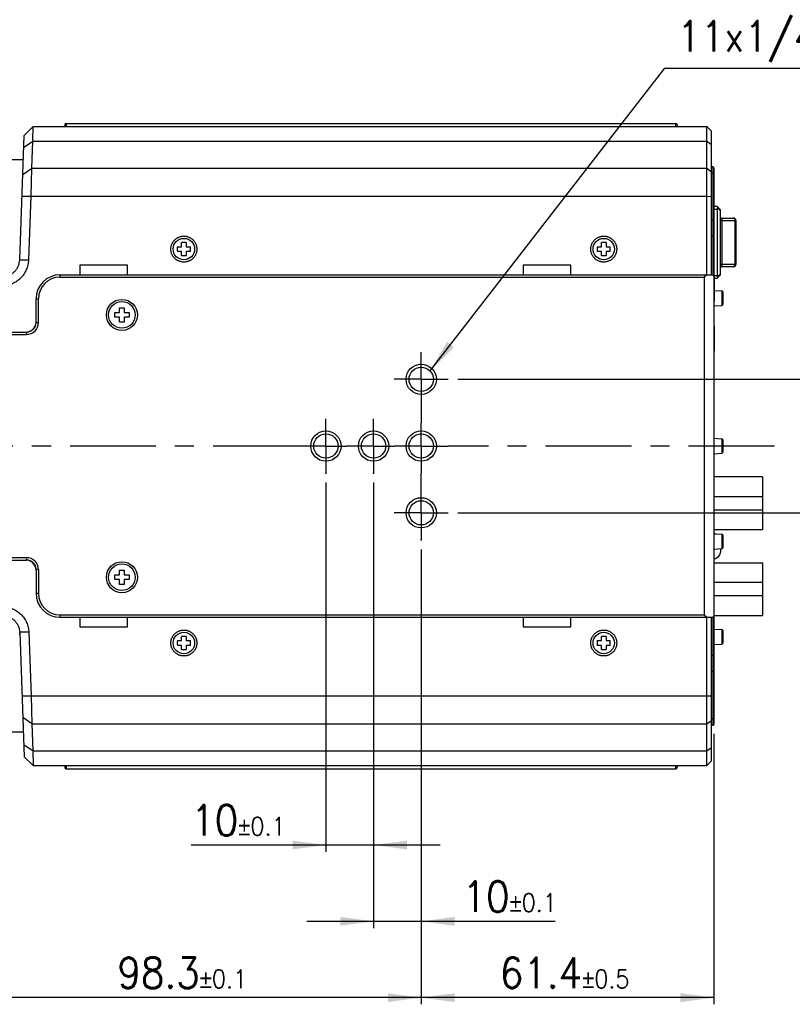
# Model space of a CAD drawing. Header units: inches. Extents: x -388 to 394, y -298 to 253.
# Tile 5 of 31: x 42 to 204, y -298 to -92. Entities that reach past the tile are written whole.
import ezdxf

# ---------------------------------------------------------------- set-up
doc = ezdxf.new("R2010")
doc.units = ezdxf.units.IN
doc.linetypes.add('CENTER', pattern=[30, 18, -4, 4, -4])
doc.layers.add('1', color=7, linetype='Continuous')
doc.layers.add('AXIS', color=7, linetype='Continuous')
doc.styles.add('CONVERTER_11', font='txt.shx', dxfattribs={"width": 0.9})
doc.dimstyles.new('ME10_DIM_13', dxfattribs={"dimtxt": 6.4, "dimasz": 7, "dimexe": 1.4, "dimexo": 2, "dimgap": 2, "dimtad": 1, "dimdec": 3, "dimdsep": 46, "dimtxsty": 'CONVERTER_11', "dimsah": 1, "dimcen": 0.09, "dimclrd": 2, "dimclre": 2, "dimclrt": 4, "dimadec": 0, "dimazin": 0, "dimtol": 1, "dimtp": 0.1, "dimtm": 0.1, "dimtfac": 0.6, "dimtdec": 1, "dimtix": 1, "dimtmove": 0, "dimatfit": 3, "dimfxl": 1, "dimtolj": 1, "dimtzin": 0, "dimarcsym": 0})
doc.dimstyles.new('ME10_DIM_14', dxfattribs={"dimtxt": 6.4, "dimasz": 7, "dimexe": 1.4, "dimexo": 2, "dimgap": 2, "dimtad": 1, "dimdec": 3, "dimdsep": 46, "dimtxsty": 'CONVERTER_11', "dimsah": 1, "dimcen": 0.09, "dimclrd": 2, "dimclre": 2, "dimclrt": 4, "dimadec": 0, "dimazin": 0, "dimtol": 1, "dimtp": 0.5, "dimtm": 0.5, "dimtfac": 0.6, "dimtdec": 1, "dimtix": 1, "dimtmove": 0, "dimatfit": 3, "dimfxl": 1, "dimtolj": 1, "dimtzin": 0, "dimarcsym": 0})
doc.dimstyles.new('ME10_DIM_15', dxfattribs={"dimtxt": 6.4, "dimasz": 7, "dimexe": 1.4, "dimexo": 2, "dimgap": 2, "dimtad": 1, "dimdec": 3, "dimdsep": 46, "dimtxsty": 'CONVERTER_11', "dimsah": 1, "dimcen": 0.09, "dimclrd": 2, "dimclre": 2, "dimclrt": 4, "dimadec": 0, "dimazin": 0, "dimtol": 1, "dimtp": 0.1, "dimtm": 0.1, "dimtfac": 0.6, "dimtdec": 1, "dimtix": 1, "dimtmove": 0, "dimatfit": 3, "dimfxl": 1, "dimtolj": 1, "dimtzin": 0, "dimarcsym": 0})
doc.dimstyles.new('ME10_DIM_16', dxfattribs={"dimtxt": 6.4, "dimasz": 7, "dimexe": 1.4, "dimexo": 2, "dimgap": 2, "dimtad": 1, "dimdec": 3, "dimdsep": 46, "dimtxsty": 'CONVERTER_11', "dimsah": 1, "dimcen": 0.09, "dimclrd": 2, "dimclre": 2, "dimclrt": 4, "dimadec": 0, "dimazin": 0, "dimtol": 1, "dimtp": 0.1, "dimtm": 0.1, "dimtfac": 0.6, "dimtdec": 1, "dimtix": 1, "dimtmove": 0, "dimatfit": 3, "dimfxl": 1, "dimtolj": 1, "dimtzin": 0, "dimarcsym": 0})
doc.dimstyles.new('ME10_DIM_17', dxfattribs={"dimtxt": 6.4, "dimasz": 7, "dimexe": 1.4, "dimexo": 2, "dimgap": 2, "dimtad": 1, "dimdec": 3, "dimdsep": 46, "dimtxsty": 'CONVERTER_11', "dimsah": 1, "dimcen": 0.09, "dimclrd": 2, "dimclre": 2, "dimclrt": 4, "dimadec": 0, "dimazin": 0, "dimtol": 1, "dimtp": 0.1, "dimtm": 0.1, "dimtfac": 0.6, "dimtdec": 1, "dimtix": 1, "dimtmove": 0, "dimatfit": 3, "dimfxl": 1, "dimtolj": 1, "dimtzin": 0, "dimarcsym": 0})
doc.dimstyles.get("Standard").update_dxf_attribs({"dimtxt": 0.18, "dimasz": 0.18, "dimexe": 0.18, "dimexo": 0.0625, "dimgap": 0.09, "dimtad": 0, "dimtih": 1, "dimtoh": 1, "dimdec": 4, "dimzin": 0, "dimdsep": 46, "dimtxsty": 'Standard', "dimcen": 0.09, "dimadec": 0, "dimazin": 0, "dimtfac": 1, "dimtdec": 4, "dimtofl": 0, "dimtmove": 0, "dimatfit": 3, "dimfxl": 1, "dimtolj": 1, "dimtzin": 0, "dimarcsym": 0})

# ---------------------------------------------------------------- blocks, each defined once
blk = doc.blocks.new('*D4')
at = {"layer": '1', "color": 2, "linetype": 'Continuous'}
for p, q in [((28.02, -188.81), (28.02, -298.19)), ((126.32, -202.81), (126.32, -298.19)), ((126.32, -296.79), (28.02, -296.79))]:
    blk.add_line(p, q, dxfattribs=at)
at = {"layer": '1', "color": 2}
for points in [[(35.02, -295.87), (35.02, -297.71), (28.02, -296.79)], [(119.32, -297.71), (119.32, -295.87), (126.32, -296.79)]]:
    blk.add_solid(points, dxfattribs=at)
at = {"layer": '1', "color": 4, "insert": (62.58, -294.79), "char_height": 6.4, "attachment_point": 7, "rotation": 0.0001, "line_spacing_factor": 0.60024, "style": 'CONVERTER_11'}
blk.add_mtext('\\C4;98.3\\C4;\\H3.84;{\\Fgdt;`}0.1', dxfattribs=at)
blk = doc.blocks.new('*D5')
at = {"layer": '1', "color": 2, "linetype": 'Continuous'}
for p, q in [((126.32, -202.81), (126.32, -298.19)), ((187.72, -241.49), (187.72, -298.19)), ((187.72, -296.79), (126.32, -296.79))]:
    blk.add_line(p, q, dxfattribs=at)
at = {"layer": '1', "color": 2}
for points in [[(133.32, -295.87), (133.32, -297.71), (126.32, -296.79)], [(180.72, -297.71), (180.72, -295.87), (187.72, -296.79)]]:
    blk.add_solid(points, dxfattribs=at)
at = {"layer": '1', "color": 4, "insert": (142.81, -294.79), "char_height": 6.4, "attachment_point": 7, "rotation": 0.0001, "line_spacing_factor": 0.60024, "style": 'CONVERTER_11'}
blk.add_mtext('\\C4;61.4\\C4;\\H3.84;{\\Fgdt;`}0.5', dxfattribs=at)
blk = doc.blocks.new('*D6')
at = {"layer": '1', "color": 2, "linetype": 'Continuous'}
for p, q in [((106.32, -188.81), (106.32, -266.19)), ((116.32, -188.81), (116.32, -266.19)), ((106.32, -264.79), (78.06, -264.79)), ((116.32, -264.79), (106.32, -264.79)), ((130.32, -264.79), (116.32, -264.79))]:
    blk.add_line(p, q, dxfattribs=at)
at = {"layer": '1', "color": 2}
for points in [[(99.32, -265.71), (99.32, -263.87), (106.32, -264.79)], [(123.32, -263.87), (123.32, -265.71), (116.32, -264.79)]]:
    blk.add_solid(points, dxfattribs=at)
at = {"layer": '1', "color": 4, "insert": (78.06, -262.79), "char_height": 6.4, "attachment_point": 7, "rotation": 0.0001, "line_spacing_factor": 0.60024, "style": 'CONVERTER_11'}
blk.add_mtext('\\C4;10\\C4;\\H3.84;{\\Fgdt;`}0.1', dxfattribs=at)
blk = doc.blocks.new('*D7')
at = {"layer": '1', "color": 2, "linetype": 'Continuous'}
for p, q in [((116.32, -188.81), (116.32, -282.19)), ((126.32, -202.81), (126.32, -282.19)), ((116.32, -280.79), (102.32, -280.79)), ((126.32, -280.79), (116.32, -280.79)), ((154.42, -280.79), (126.32, -280.79))]:
    blk.add_line(p, q, dxfattribs=at)
at = {"layer": '1', "color": 2}
for points in [[(109.32, -281.71), (109.32, -279.87), (116.32, -280.79)], [(133.32, -279.87), (133.32, -281.71), (126.32, -280.79)]]:
    blk.add_solid(points, dxfattribs=at)
at = {"layer": '1', "color": 4, "insert": (134.99, -278.79), "char_height": 6.4, "attachment_point": 7, "rotation": 0.0001, "line_spacing_factor": 0.60024, "style": 'CONVERTER_11'}
blk.add_mtext('\\C4;10\\C4;\\H3.84;{\\Fgdt;`}0.1', dxfattribs=at)
blk = doc.blocks.new('*D8')
at = {"layer": '1', "color": 2, "linetype": 'Continuous'}
for p, q in [((133.99, -167.14), (231.32, -167.14)), ((229.92, -167.14), (229.92, -195.14)), ((133.99, -195.14), (231.32, -195.14))]:
    blk.add_line(p, q, dxfattribs=at)
at = {"layer": '1', "color": 2}
for points in [[(230.84, -174.14), (229, -174.14), (229.92, -167.14)], [(229, -188.14), (230.84, -188.14), (229.92, -195.14)]]:
    blk.add_solid(points, dxfattribs=at)
at = {"layer": '1', "color": 4, "insert": (227.92, -191.81), "char_height": 6.4, "attachment_point": 7, "rotation": 90, "line_spacing_factor": 0.60024, "style": 'CONVERTER_11'}
blk.add_mtext('\\C4;28\\C4;\\H3.84;{\\Fgdt;`}0.1', dxfattribs=at)

msp = doc.modelspace()

# ---------------------------------------------------------------- linework, layer by layer
at = {"color": 7, "linetype": 'Continuous'}
for p, q in [((51.8188, -113.4871), (179.7188, -113.4871)), ((51.8188, -113.4871), (51.8188, -114.1371)), ((179.7188, -114.1371), (179.7188, -113.4871)), ((42.9937, -115.9911), (44.9135, -114.1371)), ((44.8258, -117.2125), (44.9135, -114.1371)), ((44.9135, -114.1371), (186.2188, -114.1371)), ((51.5188, -113.7871), (51.5188, -114.1371)), ((180.0188, -113.7871), (180.0188, -114.1371)), ((186.2188, -114.1371), (187.2188, -115.1371)), ((186.2188, -145.2371), (186.2188, -114.1371)), ((187.2188, -145.2371), (187.2188, -115.1371)), ((42.0823, -142.0897), (42.9937, -115.9911)), ((42.906, -118.5038), (44.8258, -117.2125)), ((44.6272, -122.8994), (44.8258, -117.2125)), ((44.8258, -117.2125), (186.2188, -117.2125)), ((186.2188, -117.2125), (187.2188, -117.9196)), ((42.814, -121.1371), (-72.1312, -121.1371)), ((42.7074, -124.1907), (44.6272, -122.8994)), ((44.4681, -128.7476), (44.6272, -122.8994)), ((44.6272, -122.8994), (186.2188, -122.8994)), ((186.2188, -122.8994), (187.2188, -123.6065)), ((187.5188, -122.5871), (187.2188, -122.5871)), ((187.5188, -122.5871), (187.5188, -145.2371)), ((187.7188, -122.7871), (187.7188, -145.2371)), ((187.5188, -123.9784), (187.2188, -123.9784)), ((42.5482, -128.7476), (186.2188, -128.7476)), ((44.0021, -142.0897), (44.4681, -128.7476)), ((186.2188, -128.7476), (187.2188, -128.7825)), ((188.4188, -130.9371), (187.7188, -130.9371)), ((187.7188, -131.4371), (188.4188, -131.4371)), ((188.4188, -130.9371), (189.1188, -131.6371)), ((188.4188, -131.4371), (188.4188, -145.4371)), ((189.1188, -131.8492), (188.4754, -131.2059)), ((189.1188, -145.2371), (189.1188, -131.6371)), ((187.5188, -133.846), (187.2188, -133.846)), ((189.1188, -133.3371), (191.862, -133.3371)), ((189.1188, -133.8371), (192.362, -133.8371)), ((189.4938, -143.0371), (189.4938, -133.8371)), ((192.112, -133.8371), (192.112, -143.0371)), ((192.362, -133.8371), (192.362, -143.0371)), ((187.7188, -137.2047), (187.2188, -137.2047)), ((75.1528, -139.3371), (76.0188, -139.3371)), ((76.0188, -140.3371), (75.1528, -140.3371)), ((76.0188, -139.3371), (76.0188, -138.4712)), ((76.0188, -141.2031), (76.0188, -140.3371)), ((77.0188, -138.4712), (77.0188, -139.3371)), ((77.0188, -139.3371), (77.8847, -139.3371)), ((77.8847, -140.3371), (77.0188, -140.3371)), ((77.0188, -140.3371), (77.0188, -141.2031)), ((163.2528, -139.3371), (164.1188, -139.3371)), ((164.1188, -140.3371), (163.2528, -140.3371)), ((164.1188, -139.3371), (164.1188, -138.4712)), ((164.1188, -141.2031), (164.1188, -140.3371)), ((165.1188, -138.4712), (165.1188, -139.3371)), ((165.1188, -139.3371), (165.9847, -139.3371)), ((165.1188, -140.3371), (165.1188, -141.2031)), ((165.9847, -140.3371), (165.1188, -140.3371)), ((42.0823, -142.0897), (44.0021, -142.0897)), ((64.7188, -143.2371), (54.7188, -143.2371)), ((54.7188, -143.2371), (54.7188, -145.2371)), ((64.7188, -145.2371), (64.7188, -143.2371)), ((147.7188, -143.2371), (147.7188, -145.2371)), ((157.7188, -143.2371), (147.7188, -143.2371)), ((157.7188, -145.2371), (157.7188, -143.2371)), ((192.362, -143.0371), (189.1188, -143.0371)), ((191.862, -143.5371), (189.1188, -143.5371)), ((50.5188, -145.2371), (187.7188, -145.2371)), ((50.5188, -145.2371), (50.5188, -145.7371)), ((50.5188, -145.7371), (185.7188, -145.7371)), ((186.2188, -145.2371), (185.7188, -145.7371)), ((185.7188, -145.7371), (185.7188, -216.5371)), ((187.8688, -145.5871), (187.5188, -145.2371)), ((187.7188, -145.4371), (187.7188, -239.4871)), ((188.4188, -145.4371), (187.7188, -145.4371)), ((187.8688, -150.6871), (187.8688, -145.5871)), ((187.8688, -145.9371), (188.4188, -145.9371)), ((188.4188, -145.9371), (189.1188, -145.2371)), ((188.4754, -145.6683), (189.1188, -145.025)), ((187.8688, -148.5189), (189.4322, -148.6245)), ((189.4322, -148.6245), (189.4322, -151.6497)), ((45.5188, -150.2371), (46.0188, -150.2371)), ((45.5188, -155.2371), (45.5188, -150.2371)), ((46.0188, -155.2371), (46.0188, -150.2371)), ((187.8688, -150.6871), (187.7188, -150.8371)), ((189.6188, -148.8241), (189.6188, -151.4502)), ((187.7188, -151.7655), (189.4322, -151.6497)), ((45.5188, -155.2371), (46.0188, -155.2371)), ((187.8688, -156.0871), (187.7188, -155.9371)), ((187.8688, -161.1871), (187.8688, -156.0871)), ((-80.4536, -157.2371), (43.5188, -157.2371)), ((-71.1812, -157.7371), (43.5188, -157.7371)), ((43.5188, -157.2371), (43.5188, -157.7371)), ((187.8688, -161.1871), (187.7188, -161.3371)), ((187.7188, -179.5087), (189.4322, -179.6245)), ((189.4322, -179.6245), (189.4322, -182.6497)), ((189.6188, -179.8241), (189.6188, -182.4502)), ((187.7188, -182.7655), (189.4322, -182.6497)), ((197.9188, -187.5871), (187.7188, -187.5871)), ((197.9188, -187.5872), (197.9188, -198.687)), ((187.7188, -191.7035), (197.9188, -191.7035)), ((197.9188, -194.5707), (187.7188, -194.5707)), ((197.9188, -198.6871), (187.7188, -198.6871)), ((187.7188, -199.5087), (189.4322, -199.6245)), ((189.4322, -199.6245), (189.4322, -202.6497)), ((189.6188, -199.8241), (189.6188, -202.4502)), ((187.7188, -202.7655), (189.4322, -202.6497)), ((188.9115, -203.9371), (188.9474, -203.9371)), ((189.1188, -202.6709), (189.1188, -203.0823)), ((-80.4536, -205.0371), (43.5188, -205.0371)), ((-71.1812, -204.5371), (43.5188, -204.5371)), ((43.5188, -204.5371), (43.5188, -205.0371)), ((187.7188, -205.5871), (197.9188, -205.5871)), ((197.9188, -205.5872), (197.9188, -216.687)), ((45.5188, -207.0371), (45.5188, -212.0371)), ((46.0188, -207.0371), (45.5188, -207.0371)), ((46.0188, -207.0371), (46.0188, -212.0371)), ((187.7188, -209.7035), (197.9188, -209.7035)), ((46.0188, -212.0371), (45.5188, -212.0371)), ((197.9188, -212.5707), (187.7188, -212.5707)), ((50.5188, -216.5371), (50.5188, -217.0371)), ((50.5188, -216.5371), (185.7188, -216.5371)), ((185.7188, -216.5371), (186.2188, -217.0371)), ((187.7188, -216.6871), (197.9188, -216.6871)), ((50.5188, -217.0371), (187.7188, -217.0371)), ((54.7188, -217.0371), (54.7188, -219.0371)), ((64.7188, -219.0371), (64.7188, -217.0371)), ((147.7188, -217.0371), (147.7188, -219.0371)), ((157.7188, -219.0371), (157.7188, -217.0371)), ((186.2188, -248.1371), (186.2188, -217.0371)), ((187.2188, -247.1371), (187.2188, -217.0371)), ((187.5188, -217.0371), (187.7188, -216.8371)), ((187.5188, -217.0371), (187.5188, -239.6871)), ((187.5292, -217.0266), (187.5292, -217.0371)), ((42.0823, -220.1845), (42.9937, -246.2832)), ((44.0021, -220.1845), (42.0823, -220.1845)), ((44.0021, -220.1845), (44.4681, -233.5267)), ((54.7188, -219.0371), (64.7188, -219.0371)), ((147.7188, -219.0371), (157.7188, -219.0371)), ((187.7188, -219.5087), (189.4322, -219.6245)), ((189.4322, -219.6245), (189.4322, -222.6497)), ((189.6188, -219.8241), (189.6188, -222.4502)), ((75.1528, -221.9371), (76.0188, -221.9371)), ((76.0188, -222.9371), (75.1528, -222.9371)), ((76.0188, -221.9371), (76.0188, -221.0712)), ((76.0188, -223.8031), (76.0188, -222.9371)), ((77.0188, -221.0712), (77.0188, -221.9371)), ((77.0188, -221.9371), (77.8847, -221.9371)), ((77.0188, -222.9371), (77.0188, -223.8031)), ((77.8847, -222.9371), (77.0188, -222.9371)), ((163.2528, -221.9371), (164.1188, -221.9371)), ((164.1188, -222.9371), (163.2528, -222.9371)), ((164.1188, -221.9371), (164.1188, -221.0712)), ((164.1188, -223.8031), (164.1188, -222.9371)), ((165.1188, -221.0712), (165.1188, -221.9371)), ((165.1188, -221.9371), (165.9847, -221.9371)), ((165.1188, -222.9371), (165.1188, -223.8031)), ((165.9847, -222.9371), (165.1188, -222.9371)), ((187.7188, -222.7655), (189.4322, -222.6497)), ((187.7188, -225.0695), (187.2188, -225.0695)), ((187.5188, -228.4283), (187.2188, -228.4283)), ((42.5482, -233.5267), (186.2188, -233.5267)), ((44.4681, -233.5267), (44.6272, -239.3749)), ((186.2188, -233.5267), (187.2188, -233.4918)), ((44.6272, -239.3749), (42.7074, -238.0836)), ((44.6272, -239.3749), (44.8258, -245.0617)), ((44.6272, -239.3749), (186.2188, -239.3749)), ((186.2188, -239.3749), (187.2188, -238.6678)), ((187.5188, -238.2959), (187.2188, -238.2959)), ((42.814, -241.1371), (-72.1312, -241.1371)), ((187.5188, -239.6871), (187.2188, -239.6871)), ((44.8258, -245.0617), (42.906, -243.7704)), ((44.8258, -245.0617), (44.9135, -248.1371)), ((44.8258, -245.0617), (186.2188, -245.0617)), ((186.2188, -245.0617), (187.2188, -244.3546)), ((44.9135, -248.1371), (42.9937, -246.2832)), ((186.2188, -248.1371), (187.2188, -247.1371)), ((44.9135, -248.1371), (186.2188, -248.1371)), ((51.5188, -248.1371), (51.5188, -248.4871)), ((51.8188, -248.1371), (51.8188, -248.7871)), ((51.8188, -248.7871), (179.7188, -248.7871)), ((179.7188, -248.7871), (179.7188, -248.1371)), ((180.0188, -248.1371), (180.0188, -248.4871))]:
    msp.add_line(p, q, dxfattribs=at)
for centre in [(76.5188, -139.8371), (164.6188, -139.8371), (76.5188, -222.4371), (164.6188, -222.4371)]:
    msp.add_circle(centre, 2.25, dxfattribs=at)
for centre, radius, start, end in [((51.8188, -113.7871), 0.3, 90, 180), ((179.7188, -113.7871), 0.3, 0, 90), ((187.5188, -122.7871), 0.2, 0, 90), ((191.862, -133.8371), 0.5, 0.00161, 89.998126), ((89.6466, -139.8371), 14.5024, 178.024217, 181.975784), ((76.5183, -152.9835), 14.5209, 89.998013, 91.971275), ((76.5192, -152.9863), 14.5238, 88.02892, 90.001793), ((63.3909, -139.8371), 14.5025, 358.024227, 1.975773), ((177.7466, -139.8371), 14.5024, 178.024217, 181.975784), ((164.6183, -152.9835), 14.5209, 89.998013, 91.971275), ((164.6192, -152.9863), 14.5238, 88.02892, 90.001793), ((151.4909, -139.8371), 14.5025, 358.024227, 1.975773), ((38.2675, -141.5258), 3.8322, 352.78429, 357.999989), ((76.5183, -126.6879), 14.5238, 268.02892, 270.001793), ((76.5193, -126.6908), 14.5209, 269.998012, 271.971275), ((164.6183, -126.6879), 14.5238, 268.02892, 270.001793), ((164.6193, -126.6908), 14.5209, 269.998012, 271.971275), ((191.862, -143.0371), 0.5, 270.001403, 359.998794), ((50.5188, -150.2371), 5, 90, 180), ((50.5188, -150.2371), 4.5, 90, 180), ((182.5827, -177.6436), 30.8248, 80.125656, 80.408541), ((189.4188, -148.8241), 0.2, 0, 86.134539), ((182.5836, -118.6359), 30.8194, 279.591451, 279.874385), ((189.4188, -151.4502), 0.2, 273.865461, 0), ((43.3188, -155.0371), 2.2, 270, 357.261417), ((43.5188, -155.2371), 2, 270, 0), ((43.5188, -155.2371), 2.5, 270, 0), ((182.5827, -188.1436), 30.8248, 80.125656, 80.408541), ((182.5836, -129.1359), 30.8194, 279.591451, 279.874385), ((189.4188, -179.8241), 0.2, 0, 86.134539), ((189.4188, -182.4502), 0.2, 273.865461, 0), ((187.4755, -201.0678), 1.6432, 69.485628, 81.474786), ((189.4188, -199.8241), 0.2, 0, 86.134539), ((187.4755, -203.2064), 1.6432, 278.525214, 333.597058), ((189.4188, -202.4502), 0.2, 273.865461, 0), ((43.3188, -207.2371), 2.2, 2.738583, 90), ((43.5188, -207.0371), 2.5, 0, 90), ((43.5188, -207.0371), 2, 0, 90), ((50.5188, -212.0371), 5, 180, 270), ((50.5188, -212.0371), 4.5, 180, 270), ((38.2675, -220.7484), 3.8322, 2.000011, 7.21571), ((189.4188, -219.8241), 0.2, 0, 86.134539), ((89.6466, -222.4371), 14.5024, 178.024217, 181.975784), ((76.5183, -235.5835), 14.5209, 89.998013, 91.971275), ((76.5192, -235.5863), 14.5238, 88.02892, 90.001793), ((63.3909, -222.4371), 14.5025, 358.024227, 1.975773), ((177.7466, -222.4371), 14.5024, 178.024217, 181.975784), ((164.6183, -235.5835), 14.5209, 89.998013, 91.971275), ((164.6192, -235.5863), 14.5238, 88.02892, 90.001793), ((151.4909, -222.4371), 14.5025, 358.024227, 1.975773), ((189.4188, -222.4502), 0.2, 273.865461, 0), ((76.5183, -209.2879), 14.5238, 268.02892, 270.001793), ((76.5193, -209.2908), 14.5209, 269.998012, 271.971275), ((164.6183, -209.2879), 14.5238, 268.02892, 270.001793), ((164.6193, -209.2908), 14.5209, 269.998012, 271.971275), ((187.5188, -239.4871), 0.2, 270, 0), ((51.8188, -248.4871), 0.3, 180, 270), ((179.7188, -248.4871), 0.3, 270, 0)]:
    msp.add_arc(centre, radius, start, end, dxfattribs=at)
for points, knots in [([(187.7188, -124.1198), (187.7179, -124.1104), (187.7162, -124.0914), (187.704, -124.0641), (187.6852, -124.0396), (187.6596, -124.0181), (187.6294, -124.0009), (187.5947, -123.988), (187.5575, -123.9799), (187.5317, -123.9789), (187.5188, -123.9784)], [0, 0, 0, 0, 0.02822408, 0.05669675, 0.088422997, 0.120187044, 0.156181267, 0.192191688, 0.230975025, 0.269678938, 0.269678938, 0.269678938, 0.269678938]), ([(188.4754, -131.2059), (188.459, -131.2427), (188.4262, -131.3164), (188.4212, -131.3969), (188.4188, -131.4371)], [0, 0, 0, 0, 0.119907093, 0.239772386, 0.239772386, 0.239772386, 0.239772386]), ([(188.4754, -130.9938), (188.4805, -130.9997), (188.4908, -131.0114), (188.5012, -131.0335), (188.5073, -131.0578), (188.5091, -131.085), (188.5069, -131.1136), (188.5003, -131.1443), (188.4902, -131.1754), (188.4804, -131.1957), (188.4754, -131.2059)], [0, 0, 0, 0, 0.023240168, 0.046601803, 0.072351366, 0.098130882, 0.12807965, 0.158039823, 0.191989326, 0.225896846, 0.225896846, 0.225896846, 0.225896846]), ([(187.7188, -133.9874), (187.7179, -133.978), (187.7162, -133.959), (187.704, -133.9317), (187.6852, -133.9072), (187.6596, -133.8858), (187.6294, -133.8685), (187.5947, -133.8557), (187.5575, -133.8475), (187.5317, -133.8465), (187.5188, -133.846)], [0, 0, 0, 0, 0.02822408, 0.05669675, 0.088422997, 0.120187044, 0.156181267, 0.192191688, 0.230975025, 0.269678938, 0.269678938, 0.269678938, 0.269678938]), ([(189.4938, -133.8371), (189.4929, -133.805), (189.4911, -133.7408), (189.4769, -133.6489), (189.4548, -133.5623), (189.4288, -133.4977), (189.4034, -133.4514), (189.384, -133.4224), (189.363, -133.3965), (189.3349, -133.3699), (189.2959, -133.3443), (189.261, -133.3395), (189.2438, -133.3371)], [0, 0, 0, 0, 0.09619587, 0.192555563, 0.278339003, 0.363915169, 0.400399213, 0.436802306, 0.468368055, 0.500189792, 0.552940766, 0.604613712, 0.604613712, 0.604613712, 0.604613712]), ([(191.862, -133.3371), (191.8793, -133.3395), (191.9141, -133.3443), (191.9532, -133.3699), (191.9813, -133.3965), (192.0023, -133.4224), (192.0216, -133.4514), (192.047, -133.4977), (192.073, -133.5623), (192.0951, -133.6489), (192.1094, -133.7408), (192.1111, -133.805), (192.112, -133.8371)], [0, 0, 0, 0, 0.051672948, 0.104423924, 0.136245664, 0.167811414, 0.204214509, 0.240698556, 0.326274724, 0.412058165, 0.50841785, 0.604613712, 0.604613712, 0.604613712, 0.604613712]), ([(76.046, -137.1607), (75.9683, -137.1764), (75.813, -137.2079), (75.5864, -137.2805), (75.3666, -137.3712), (75.1556, -137.4811), (74.9551, -137.6089), (74.7664, -137.7537), (74.591, -137.9144), (74.4303, -138.0897), (74.2856, -138.2784), (74.1578, -138.479), (74.048, -138.69), (73.9569, -138.9097), (73.8854, -139.1365), (73.8339, -139.3687), (73.8029, -139.6045), (73.7925, -139.8421), (73.8029, -140.0797), (73.8339, -140.3155), (73.8854, -140.5477), (73.9569, -140.7745), (74.048, -140.9942), (74.1578, -141.2052), (74.2856, -141.4058), (74.4303, -141.5945), (74.591, -141.7698), (74.7664, -141.9305), (74.9551, -142.0753), (75.1556, -142.2031), (75.3666, -142.3129), (75.5863, -142.4039), (75.8132, -142.4754), (76.0454, -142.5269), (76.2812, -142.5579), (76.5188, -142.5683), (76.7564, -142.5579), (76.9922, -142.5269), (77.2244, -142.4754), (77.4512, -142.4039), (77.6709, -142.3129), (77.8819, -142.2031), (78.0824, -142.0753), (78.2711, -141.9305), (78.4465, -141.7698), (78.6072, -141.5945), (78.7519, -141.4058), (78.8797, -141.2052), (78.9895, -140.9942), (79.0806, -140.7745), (79.1521, -140.5477), (79.2036, -140.3155), (79.2346, -140.0797), (79.245, -139.8421), (79.2346, -139.6045), (79.2036, -139.3687), (79.1521, -139.1365), (79.0806, -138.9097), (78.9895, -138.69), (78.8797, -138.479), (78.7519, -138.2784), (78.6072, -138.0897), (78.4465, -137.9144), (78.2711, -137.7537), (78.0824, -137.6089), (77.8819, -137.4811), (77.6709, -137.3713), (77.4512, -137.2803), (77.2244, -137.2088), (76.9922, -137.1573), (76.7564, -137.1262), (76.5188, -137.1161), (76.281, -137.1253), (76.1243, -137.1489), (76.046, -137.1607)], [0, 0, 0, 0, 0.23753028, 0.47506057, 0.71259089, 0.95012122, 1.18765161, 1.42518199, 1.66271245, 1.9002429, 2.13777343, 2.37530395, 2.61283453, 2.85036511, 3.08789574, 3.32542636, 3.56295701, 3.80048766, 4.03801831, 4.27554896, 4.51307959, 4.75061021, 4.9881408, 5.22567138, 5.4632019, 5.70073242, 5.93826288, 6.17579333, 6.41332372, 6.65085411, 6.88838443, 7.12591476, 7.36344504, 7.60097533, 7.83850558, 8.07603584, 8.3135661, 8.55109636, 8.78862665, 9.02615693, 9.26368726, 9.50121758, 9.73874797, 9.97627836, 10.21380881, 10.45133927, 10.68886979, 10.92640031, 11.16393089, 11.40146147, 11.6389921, 11.87652273, 12.11405338, 12.35158403, 12.58911468, 12.82664533, 13.06417595, 13.30170658, 13.53923716, 13.77676774, 14.01429826, 14.25182879, 14.48935924, 14.72688969, 14.96442008, 15.20195047, 15.4394808, 15.67701112, 15.91454141, 16.15207169, 16.38960195, 16.62713221, 16.86466247, 17.10219273, 17.10219273, 17.10219273, 17.10219273]), ([(164.146, -137.1607), (164.0683, -137.1764), (163.913, -137.2079), (163.6864, -137.2805), (163.4666, -137.3712), (163.2556, -137.4811), (163.0551, -137.6089), (162.8664, -137.7537), (162.691, -137.9144), (162.5303, -138.0897), (162.3856, -138.2784), (162.2578, -138.479), (162.148, -138.69), (162.0569, -138.9097), (161.9854, -139.1365), (161.9339, -139.3687), (161.9029, -139.6045), (161.8925, -139.8421), (161.9029, -140.0797), (161.9339, -140.3155), (161.9854, -140.5477), (162.0569, -140.7745), (162.148, -140.9942), (162.2578, -141.2052), (162.3856, -141.4058), (162.5303, -141.5945), (162.691, -141.7698), (162.8664, -141.9305), (163.0551, -142.0753), (163.2556, -142.2031), (163.4666, -142.3129), (163.6863, -142.4039), (163.9132, -142.4754), (164.1454, -142.5269), (164.3812, -142.5579), (164.6188, -142.5683), (164.8564, -142.5579), (165.0922, -142.5269), (165.3244, -142.4754), (165.5512, -142.4039), (165.7709, -142.3129), (165.9819, -142.2031), (166.1824, -142.0753), (166.3711, -141.9305), (166.5465, -141.7698), (166.7072, -141.5945), (166.8519, -141.4058), (166.9797, -141.2052), (167.0895, -140.9942), (167.1806, -140.7745), (167.2521, -140.5477), (167.3036, -140.3155), (167.3346, -140.0797), (167.345, -139.8421), (167.3346, -139.6045), (167.3036, -139.3687), (167.2521, -139.1365), (167.1806, -138.9097), (167.0895, -138.69), (166.9797, -138.479), (166.8519, -138.2784), (166.7072, -138.0897), (166.5465, -137.9144), (166.3711, -137.7537), (166.1824, -137.6089), (165.9819, -137.4811), (165.7709, -137.3713), (165.5512, -137.2803), (165.3244, -137.2088), (165.0922, -137.1573), (164.8564, -137.1262), (164.6188, -137.1161), (164.381, -137.1253), (164.2243, -137.1489), (164.146, -137.1607)], [0, 0, 0, 0, 0.23753028, 0.47506057, 0.71259089, 0.95012122, 1.18765161, 1.42518199, 1.66271245, 1.9002429, 2.13777343, 2.37530395, 2.61283453, 2.85036511, 3.08789574, 3.32542636, 3.56295701, 3.80048766, 4.03801831, 4.27554896, 4.51307959, 4.75061021, 4.9881408, 5.22567138, 5.4632019, 5.70073242, 5.93826288, 6.17579333, 6.41332372, 6.65085411, 6.88838443, 7.12591476, 7.36344504, 7.60097533, 7.83850558, 8.07603584, 8.3135661, 8.55109636, 8.78862665, 9.02615693, 9.26368726, 9.50121758, 9.73874797, 9.97627836, 10.21380881, 10.45133927, 10.68886979, 10.92640031, 11.16393089, 11.40146147, 11.6389921, 11.87652273, 12.11405338, 12.35158403, 12.58911468, 12.82664533, 13.06417595, 13.30170658, 13.53923716, 13.77676774, 14.01429826, 14.25182879, 14.48935924, 14.72688969, 14.96442008, 15.20195047, 15.4394808, 15.67701112, 15.91454141, 16.15207169, 16.38960195, 16.62713221, 16.86466247, 17.10219273, 17.10219273, 17.10219273, 17.10219273]), ([(38.4841, -147.4279), (38.8363, -147.4081), (39.542, -147.3683), (40.563, -147.0555), (41.5078, -146.5656), (42.3417, -145.9013), (43.0343, -145.0898), (43.5571, -144.1603), (43.9056, -143.1481), (43.97, -142.4421), (44.0021, -142.0897)], [0, 0, 0, 0, 1.05515113, 2.11434346, 3.17384021, 4.23220922, 5.29240751, 6.35375756, 7.41603519, 8.47427729, 8.47427729, 8.47427729, 8.47427729]), ([(38.4841, -145.5751), (38.7137, -145.5622), (39.174, -145.5362), (39.8398, -145.3319), (40.4558, -145.012), (40.9996, -144.5782), (41.4512, -144.0484), (41.7921, -143.4415), (42.0193, -142.7807), (42.0614, -142.3198), (42.0823, -142.0897)], [0, 0, 0, 0, 0.6880654, 1.37877252, 2.06991584, 2.76032647, 3.45225839, 4.14494483, 4.83846631, 5.5293594, 5.5293594, 5.5293594, 5.5293594]), ([(189.2438, -143.5371), (189.261, -143.5347), (189.2959, -143.5299), (189.3349, -143.5043), (189.363, -143.4778), (189.384, -143.4519), (189.4034, -143.4228), (189.4288, -143.3765), (189.4548, -143.3119), (189.4769, -143.2253), (189.4911, -143.1334), (189.4929, -143.0692), (189.4938, -143.0371)], [0, 0, 0, 0, 0.051672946, 0.10442392, 0.136245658, 0.167811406, 0.204214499, 0.240698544, 0.32627471, 0.412058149, 0.508417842, 0.604613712, 0.604613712, 0.604613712, 0.604613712]), ([(192.112, -143.0371), (192.1111, -143.0692), (192.1094, -143.1334), (192.0951, -143.2253), (192.073, -143.3119), (192.047, -143.3765), (192.0216, -143.4228), (192.0023, -143.4519), (191.9813, -143.4778), (191.9532, -143.5043), (191.9141, -143.5299), (191.8793, -143.5347), (191.862, -143.5371)], [0, 0, 0, 0, 0.096195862, 0.192555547, 0.278338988, 0.363915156, 0.400399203, 0.436802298, 0.468368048, 0.500189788, 0.552940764, 0.604613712, 0.604613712, 0.604613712, 0.604613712]), ([(188.4188, -145.4371), (188.4212, -145.4774), (188.4262, -145.5579), (188.459, -145.6315), (188.4754, -145.6683)], [0, 0, 0, 0, 0.119907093, 0.239772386, 0.239772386, 0.239772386, 0.239772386]), ([(188.4754, -145.6683), (188.4804, -145.6785), (188.4902, -145.6989), (188.5003, -145.73), (188.5069, -145.7606), (188.5091, -145.7892), (188.5073, -145.8164), (188.5012, -145.8408), (188.4908, -145.8628), (188.4805, -145.8746), (188.4754, -145.8805)], [0, 0, 0, 0, 0.03390838, 0.067858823, 0.09781949, 0.127768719, 0.153547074, 0.179295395, 0.202656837, 0.22589692, 0.22589692, 0.22589692, 0.22589692]), ([(189.1188, -203.0823), (189.1165, -203.1563), (189.1119, -203.3044), (189.0724, -203.5236), (189.009, -203.7373), (188.944, -203.8706), (188.9115, -203.9371)], [0, 0, 0, 0, 0.221863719, 0.44403878, 0.666259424, 0.8880576, 0.8880576, 0.8880576, 0.8880576]), ([(38.4841, -214.8463), (38.8363, -214.8662), (39.5421, -214.9059), (40.5631, -215.2188), (41.5079, -215.7087), (42.3418, -216.3731), (43.0344, -217.1845), (43.5571, -218.1141), (43.9056, -219.1262), (43.97, -219.8322), (44.0021, -220.1845)], [0, 0, 0, 0, 1.05521416, 2.11446447, 3.17395757, 4.2323271, 5.2925232, 6.3538686, 7.4160888, 8.47427503, 8.47427503, 8.47427503, 8.47427503]), ([(38.4841, -216.6991), (38.7137, -216.7121), (39.174, -216.738), (39.8398, -216.9423), (40.4559, -217.2623), (40.9997, -217.6961), (41.4513, -218.2259), (41.7921, -218.8328), (42.0193, -219.4936), (42.0614, -219.9545), (42.0823, -220.1845)], [0, 0, 0, 0, 0.68810651, 1.37885144, 2.06999239, 2.76040338, 3.45233388, 4.14501732, 4.8385013, 5.52935792, 5.52935792, 5.52935792, 5.52935792]), ([(76.046, -219.7507), (75.9683, -219.7665), (75.813, -219.7979), (75.5864, -219.8706), (75.3666, -219.9613), (75.1556, -220.0712), (74.9551, -220.1989), (74.7664, -220.3437), (74.591, -220.5044), (74.4303, -220.6797), (74.2856, -220.8684), (74.1578, -221.069), (74.048, -221.28), (73.9569, -221.4997), (73.8854, -221.7265), (73.8339, -221.9587), (73.8029, -222.1945), (73.7925, -222.4321), (73.8029, -222.6697), (73.8339, -222.9055), (73.8854, -223.1377), (73.9569, -223.3646), (74.048, -223.5843), (74.1578, -223.7952), (74.2856, -223.9958), (74.4303, -224.1845), (74.591, -224.3599), (74.7664, -224.5205), (74.9551, -224.6653), (75.1556, -224.7931), (75.3666, -224.9029), (75.5863, -224.994), (75.8132, -225.0655), (76.0454, -225.1169), (76.2812, -225.148), (76.5188, -225.1584), (76.7564, -225.148), (76.9922, -225.1169), (77.2244, -225.0655), (77.4512, -224.994), (77.6709, -224.9029), (77.8819, -224.7931), (78.0824, -224.6653), (78.2711, -224.5205), (78.4465, -224.3599), (78.6072, -224.1845), (78.7519, -223.9958), (78.8797, -223.7952), (78.9895, -223.5843), (79.0806, -223.3646), (79.1521, -223.1377), (79.2036, -222.9055), (79.2346, -222.6697), (79.245, -222.4321), (79.2346, -222.1945), (79.2036, -221.9587), (79.1521, -221.7265), (79.0806, -221.4997), (78.9895, -221.28), (78.8797, -221.069), (78.7519, -220.8684), (78.6072, -220.6797), (78.4465, -220.5044), (78.2711, -220.3437), (78.0824, -220.199), (77.8819, -220.0711), (77.6709, -219.9613), (77.4512, -219.8703), (77.2244, -219.7988), (76.9922, -219.7473), (76.7564, -219.7162), (76.5188, -219.7061), (76.281, -219.7154), (76.1243, -219.7389), (76.046, -219.7507)], [0, 0, 0, 0, 0.23753028, 0.47506057, 0.71259089, 0.95012122, 1.18765161, 1.42518199, 1.66271245, 1.9002429, 2.13777343, 2.37530395, 2.61283453, 2.85036511, 3.08789574, 3.32542636, 3.56295701, 3.80048766, 4.03801831, 4.27554896, 4.51307959, 4.75061021, 4.9881408, 5.22567138, 5.4632019, 5.70073242, 5.93826288, 6.17579333, 6.41332372, 6.65085411, 6.88838443, 7.12591476, 7.36344504, 7.60097533, 7.83850558, 8.07603584, 8.3135661, 8.55109636, 8.78862665, 9.02615693, 9.26368726, 9.50121758, 9.73874797, 9.97627836, 10.21380881, 10.45133927, 10.68886979, 10.92640031, 11.16393089, 11.40146147, 11.6389921, 11.87652273, 12.11405338, 12.35158403, 12.58911468, 12.82664533, 13.06417595, 13.30170658, 13.53923716, 13.77676774, 14.01429826, 14.25182879, 14.48935924, 14.72688969, 14.96442008, 15.20195047, 15.4394808, 15.67701112, 15.91454141, 16.15207169, 16.38960195, 16.62713221, 16.86466247, 17.10219273, 17.10219273, 17.10219273, 17.10219273]), ([(164.146, -219.7507), (164.0683, -219.7665), (163.913, -219.7979), (163.6864, -219.8706), (163.4666, -219.9613), (163.2556, -220.0712), (163.0551, -220.1989), (162.8664, -220.3437), (162.691, -220.5044), (162.5303, -220.6797), (162.3856, -220.8684), (162.2578, -221.069), (162.148, -221.28), (162.0569, -221.4997), (161.9854, -221.7265), (161.9339, -221.9587), (161.9029, -222.1945), (161.8925, -222.4321), (161.9029, -222.6697), (161.9339, -222.9055), (161.9854, -223.1377), (162.0569, -223.3646), (162.148, -223.5843), (162.2578, -223.7952), (162.3856, -223.9958), (162.5303, -224.1845), (162.691, -224.3599), (162.8664, -224.5205), (163.0551, -224.6653), (163.2556, -224.7931), (163.4666, -224.9029), (163.6863, -224.994), (163.9132, -225.0655), (164.1454, -225.1169), (164.3812, -225.148), (164.6188, -225.1584), (164.8564, -225.148), (165.0922, -225.1169), (165.3244, -225.0655), (165.5512, -224.994), (165.7709, -224.9029), (165.9819, -224.7931), (166.1824, -224.6653), (166.3711, -224.5205), (166.5465, -224.3599), (166.7072, -224.1845), (166.8519, -223.9958), (166.9797, -223.7952), (167.0895, -223.5843), (167.1806, -223.3646), (167.2521, -223.1377), (167.3036, -222.9055), (167.3346, -222.6697), (167.345, -222.4321), (167.3346, -222.1945), (167.3036, -221.9587), (167.2521, -221.7265), (167.1806, -221.4997), (167.0895, -221.28), (166.9797, -221.069), (166.8519, -220.8684), (166.7072, -220.6797), (166.5465, -220.5044), (166.3711, -220.3437), (166.1824, -220.199), (165.9819, -220.0711), (165.7709, -219.9613), (165.5512, -219.8703), (165.3244, -219.7988), (165.0922, -219.7473), (164.8564, -219.7162), (164.6188, -219.7061), (164.381, -219.7154), (164.2243, -219.7389), (164.146, -219.7507)], [0, 0, 0, 0, 0.23753028, 0.47506057, 0.71259089, 0.95012122, 1.18765161, 1.42518199, 1.66271245, 1.9002429, 2.13777343, 2.37530395, 2.61283453, 2.85036511, 3.08789574, 3.32542636, 3.56295701, 3.80048766, 4.03801831, 4.27554896, 4.51307959, 4.75061021, 4.9881408, 5.22567138, 5.4632019, 5.70073242, 5.93826288, 6.17579333, 6.41332372, 6.65085411, 6.88838443, 7.12591476, 7.36344504, 7.60097533, 7.83850558, 8.07603584, 8.3135661, 8.55109636, 8.78862665, 9.02615693, 9.26368726, 9.50121758, 9.73874797, 9.97627836, 10.21380881, 10.45133927, 10.68886979, 10.92640031, 11.16393089, 11.40146147, 11.6389921, 11.87652273, 12.11405338, 12.35158403, 12.58911468, 12.82664533, 13.06417595, 13.30170658, 13.53923716, 13.77676774, 14.01429826, 14.25182879, 14.48935924, 14.72688969, 14.96442008, 15.20195047, 15.4394808, 15.67701112, 15.91454141, 16.15207169, 16.38960195, 16.62713221, 16.86466247, 17.10219273, 17.10219273, 17.10219273, 17.10219273]), ([(187.7188, -228.2868), (187.7179, -228.2963), (187.7162, -228.3152), (187.704, -228.3425), (187.6852, -228.367), (187.6596, -228.3885), (187.6294, -228.4058), (187.5947, -228.4186), (187.5575, -228.4267), (187.5317, -228.4277), (187.5188, -228.4283)], [0, 0, 0, 0, 0.028224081, 0.05669675, 0.088422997, 0.120187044, 0.156181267, 0.192191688, 0.230975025, 0.269678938, 0.269678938, 0.269678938, 0.269678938]), ([(187.7188, -238.1545), (187.7179, -238.1639), (187.7162, -238.1828), (187.704, -238.2102), (187.6852, -238.2347), (187.6596, -238.2561), (187.6294, -238.2734), (187.5947, -238.2862), (187.5575, -238.2944), (187.5317, -238.2954), (187.5188, -238.2959)], [0, 0, 0, 0, 0.02822408, 0.05669675, 0.088422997, 0.120187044, 0.156181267, 0.192191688, 0.230975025, 0.269678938, 0.269678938, 0.269678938, 0.269678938])]:
    msp.add_open_spline(points, degree=3, knots=knots, dxfattribs=at)
at = {"color": 7}
for p in [(126.3188, -167.1371), (106.3188, -186.8121), (116.3188, -186.8121), (116.3188, -186.8121), (126.3188, -195.1371), (126.3188, -200.8121), (126.3188, -200.8121), (126.3188, -200.8121), (187.7188, -216.8371)]:
    msp.add_point(p, dxfattribs=at)
at = {"layer": '1', "color": 2, "linetype": 'Continuous'}
msp.add_line((177.4229, -101.9054), (301.4615, -101.9054), dxfattribs=at)
at = {"layer": '1', "color": 7, "linetype": 'Continuous'}
for p, q in [((63.0188, -153.1371), (63.0188, -152.1371)), ((63.0188, -152.1371), (63.5188, -152.1371)), ((63.5188, -152.1371), (64.0188, -152.1371)), ((64.0188, -152.1371), (64.0188, -153.1371)), ((62.0188, -153.1371), (63.0188, -153.1371)), ((62.0188, -153.6371), (62.0188, -153.1371)), ((62.0188, -154.1371), (62.0188, -153.6371)), ((63.0188, -154.1371), (62.0188, -154.1371)), ((63.0188, -155.1371), (63.0188, -154.1371)), ((64.0188, -153.1371), (65.0188, -153.1371)), ((64.0188, -154.1371), (64.0188, -155.1371)), ((65.0188, -154.1371), (64.0188, -154.1371)), ((65.0188, -153.1371), (65.0188, -153.6371)), ((65.0188, -153.6371), (65.0188, -154.1371)), ((63.5188, -155.1371), (63.0188, -155.1371)), ((64.0188, -155.1371), (63.5188, -155.1371)), ((62.0188, -208.6371), (62.0188, -208.1371)), ((62.0188, -208.1371), (63.0188, -208.1371)), ((63.0188, -207.1371), (63.5188, -207.1371)), ((63.0188, -208.1371), (63.0188, -207.1371)), ((63.5188, -207.1371), (64.0188, -207.1371)), ((64.0188, -207.1371), (64.0188, -208.1371)), ((64.0188, -208.1371), (65.0188, -208.1371)), ((65.0188, -208.1371), (65.0188, -208.6371)), ((62.0188, -209.1371), (62.0188, -208.6371)), ((63.0188, -209.1371), (62.0188, -209.1371)), ((63.0188, -210.1371), (63.0188, -209.1371)), ((63.5188, -210.1371), (63.0188, -210.1371)), ((64.0188, -210.1371), (63.5188, -210.1371)), ((65.0188, -209.1371), (64.0188, -209.1371)), ((64.0188, -209.1371), (64.0188, -210.1371)), ((65.0188, -208.6371), (65.0188, -209.1371))]:
    msp.add_line(p, q, dxfattribs=at)
for centre in [(63.5188, -153.6371), (63.5188, -208.6371)]:
    msp.add_circle(centre, 2.8, dxfattribs=at)
at = {"layer": '1', "color": 4, "linetype": 'Continuous'}
for centre in [(126.3188, -167.1371), (106.3188, -181.1371), (116.3188, -181.1371), (126.3188, -181.1371), (126.3188, -195.1371)]:
    msp.add_circle(centre, 2.55, dxfattribs=at)
at = {"layer": '1', "color": 2}
msp.add_solid([(131.7307, -159.2855), (133.1869, -160.4154), (128.1674, -165.3807)], dxfattribs=at)
at = {"layer": 'AXIS', "color": 2, "linetype": 'CENTER'}
for p, q in [((126.3188, -167.1371), (126.3188, -161.4621)), ((126.3188, -167.1371), (120.6438, -167.1371)), ((126.3188, -167.1371), (126.3188, -176.2538)), ((126.3188, -167.1371), (131.9938, -167.1371)), ((106.3188, -181.1371), (106.3188, -175.4621)), ((116.3188, -181.1371), (116.3188, -175.4621)), ((126.3188, -181.1371), (126.3188, -176.2538)), ((100.6438, -181.1371), (33.6938, -181.1371)), ((106.3188, -181.1371), (100.6438, -181.1371)), ((106.3188, -181.1371), (106.3188, -186.8121)), ((106.3188, -181.1371), (110.6438, -181.1371)), ((116.3188, -181.1371), (110.6438, -181.1371)), ((116.3188, -181.1371), (116.3188, -186.8121)), ((116.3188, -181.1371), (120.6438, -181.1371)), ((126.3188, -181.1371), (120.6438, -181.1371)), ((126.3188, -181.1371), (126.3188, -186.8121)), ((126.3188, -181.1371), (131.9938, -181.1371)), ((200.4188, -181.1371), (131.9938, -181.1371)), ((126.3188, -195.1371), (126.3188, -186.8121)), ((126.3188, -195.1371), (120.6438, -195.1371)), ((126.3188, -195.1371), (126.3188, -200.8121)), ((126.3188, -195.1371), (131.9938, -195.1371))]:
    msp.add_line(p, q, dxfattribs=at)
at = {"layer": 'AXIS', "color": 7, "linetype": 'Continuous'}
for centre, radius in [((63.5188, -153.6371), 3.25), ((126.3188, -167.1371), 3.175), ((106.3188, -181.1371), 3.175), ((116.3188, -181.1371), 3.175), ((126.3188, -181.1371), 3.175), ((126.3188, -195.1371), 3.175), ((63.5188, -208.6371), 3.25)]:
    msp.add_circle(centre, radius, dxfattribs=at)

# ---------------------------------------------------------------- texts
at = {"layer": '1', "color": 4, "insert": (180.043, -96.3009), "char_height": 6.4, "attachment_point": 4, "line_spacing_factor": 0.720288, "style": 'CONVERTER_11'}
msp.add_mtext('11x1/4-20UNC DEPTH 5.5', dxfattribs=at)

# ---------------------------------------------------------------- dimensions: what is measured, and where the dimension line sits
at = {"layer": '1'}
dim = msp.add_linear_dim(base=(229.9188, -167.1371), p1=(131.9938, -195.1371), p2=(131.9938, -167.1371), angle=90, dimstyle='ME10_DIM_17', dxfattribs=at)
dim.commit()
dim.dimension.update_dxf_attribs({"geometry": '*D8', "text_midpoint": (224.7188, -181.1371), "text_rotation": 90})
for base, p1, p2, dimstyle, picture, middle in [((126.3188, -296.7871), (28.0188, -186.8121), (126.3188, -200.8121), 'ME10_DIM_13', '*D4', (77.1688, -291.5871)), ((116.3188, -264.7871), (106.3188, -186.8121), (116.3188, -186.8121), 'ME10_DIM_15', '*D6', (87.7751, -259.5871)), ((126.3188, -280.7871), (116.3188, -186.8121), (126.3188, -200.8121), 'ME10_DIM_16', '*D7', (144.7055, -275.5871)), ((187.7188, -296.7871), (126.3188, -200.8121), (187.7188, -239.4871), 'ME10_DIM_14', '*D5', (157.0188, -291.5871))]:
    dim = msp.add_linear_dim(base=base, p1=p1, p2=p2, dimstyle=dimstyle, dxfattribs=at)
    dim.commit()
    dim.dimension.update_dxf_attribs({"geometry": picture, "text_midpoint": middle, "text_rotation": 0.000139})

# ---------------------------------------------------------------- leaders
at = {"layer": '1', "color": 2, "linetype": 'Continuous', "has_arrowhead": 0}
msp.add_leader([(128.1674, -165.3807), (177.4229, -101.9054), (177.4229, -101.9054)], dimstyle='Standard', dxfattribs=at)

doc.saveas('drawing.dxf')
